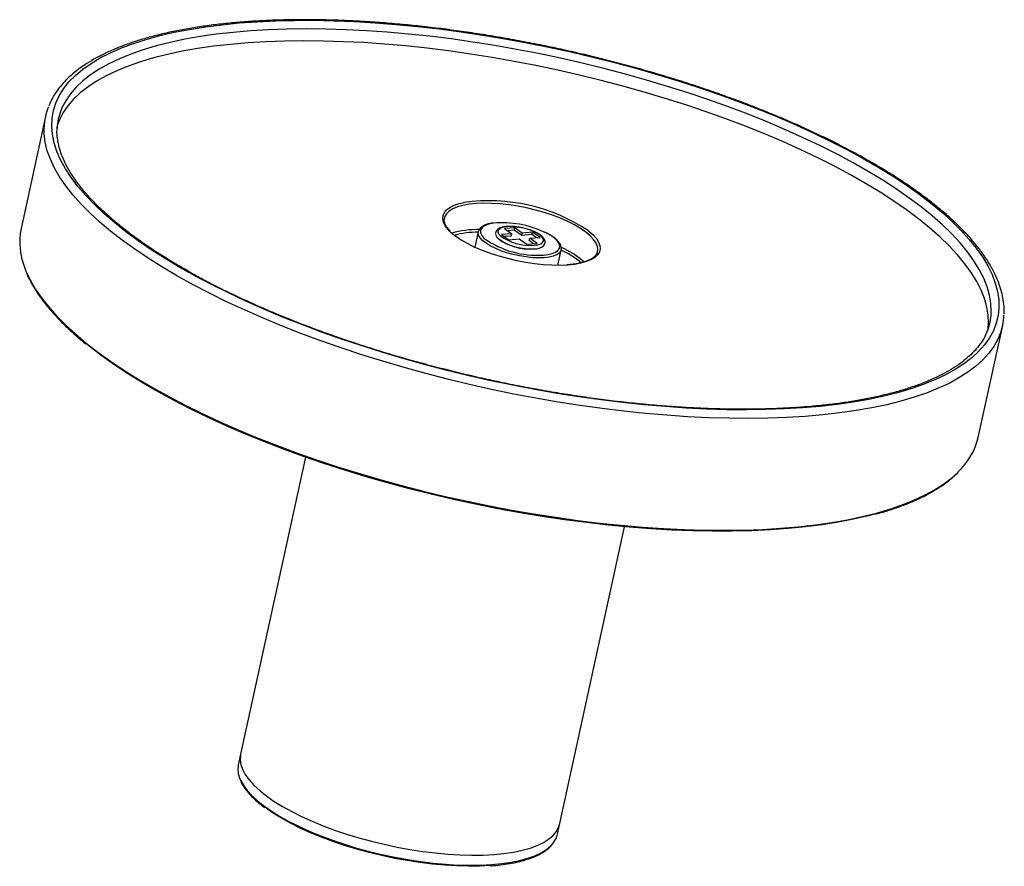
# Model space of a CAD drawing. Header units: millimetres. Extents: x -58 to 93, y -10 to 120.
import ezdxf

# ---------------------------------------------------------------- set-up
doc = ezdxf.new("R2010")
doc.units = ezdxf.units.MM

msp = doc.modelspace()

# ---------------------------------------------------------------- linework, layer by layer
at = {"color": 7, "linetype": 'Continuous', "lineweight": 25}
for p, q in [((-53.91, 104.77), (-57.64, 87.66)), ((7.21, 89.34), (7.19, 89.24)), ((17.94, 87.75), (16.36, 87.63)), ((16.36, 87.63), (17.5, 86.84)), ((16.74, 87.95), (16.55, 87.93)), ((17.87, 87.38), (17.94, 87.75)), ((19.09, 86.95), (17.94, 87.75)), ((12.36, 87.15), (11.84, 84.77)), ((12.35, 87.1), (12.36, 87.15)), ((17.5, 86.84), (15.91, 86.72)), ((15.91, 86.72), (17.06, 85.93)), ((17.42, 86.47), (16.38, 86.4)), ((17.87, 87.38), (16.83, 87.31)), ((17.06, 85.93), (18.65, 86.04)), ((17.42, 86.47), (17.5, 86.84)), ((19.01, 86.59), (17.87, 87.38)), ((18.65, 86.04), (19.8, 85.24)), ((19.01, 86.59), (19.09, 86.95)), ((20.6, 86.7), (19.01, 86.59)), ((20.68, 87.07), (19.09, 86.95)), ((20.16, 85.79), (20.24, 86.16)), ((20.24, 86.16), (21.83, 86.27)), ((21.39, 85.36), (20.24, 86.16)), ((20.6, 86.7), (20.68, 87.07)), ((21.28, 86.23), (20.6, 86.7)), ((21.83, 86.27), (20.68, 87.07)), ((19.8, 85.24), (21.39, 85.36)), ((20.84, 85.32), (20.16, 85.79)), ((25.07, 84.43), (25.06, 84.38)), ((24.54, 82), (25.06, 84.38)), ((88.91, 55.68), (92.65, 72.8)), ((-14.1, 52.67), (-24.37, 5.6)), ((24.49, -5.05), (34.75, 42.01))]:
    msp.add_line(p, q, dxfattribs=at)
at = {"color": 7, "linetype": 'Continuous', "lineweight": 25, "flags": 128}
for points in [[(62.01, 60.2), (59.23, 60.04), (56.37, 59.94), (53.42, 59.9), (50.4, 59.92), (47.31, 60.01), (44.17, 60.17), (40.97, 60.39), (37.72, 60.67), (34.43, 61.02), (31.12, 61.43), (27.77, 61.89), (24.41, 62.42), (21.04, 63.01), (17.67, 63.66), (14.3, 64.36), (10.94, 65.12), (7.6, 65.93), (4.28, 66.79), (1, 67.7), (-2.24, 68.66), (-5.43, 69.67), (-8.57, 70.71), (-11.65, 71.8), (-14.66, 72.93), (-17.6, 74.1), (-20.46, 75.3), (-23.22, 76.52), (-25.9, 77.78), (-28.48, 79.07), (-30.95, 80.37), (-33.32, 81.7), (-35.57, 83.04), (-37.7, 84.4), (-39.71, 85.77), (-41.59, 87.15), (-43.33, 88.54), (-44.94, 89.92), (-46.41, 91.31), (-47.74, 92.69), (-48.92, 94.07), (-49.95, 95.44), (-50.84, 96.79), (-51.57, 98.13), (-52.14, 99.45), (-52.56, 100.75), (-52.83, 102.03), (-52.94, 103.28), (-52.89, 104.5), (-52.68, 105.68), (-52.32, 106.84), (-51.8, 107.95), (-51.13, 109.03), (-50.3, 110.06), (-49.32, 111.05), (-48.2, 112), (-46.92, 112.89), (-45.51, 113.74), (-43.95, 114.53), (-42.25, 115.27), (-40.42, 115.96), (-38.46, 116.58), (-36.38, 117.15), (-34.17, 117.66), (-31.85, 118.11), (-29.41, 118.5), (-26.87, 118.83), (-24.23, 119.09), (-21.5, 119.29), (-18.67, 119.42), (-15.76, 119.49), (-12.78, 119.5), (-9.72, 119.44), (-6.61, 119.32), (-3.43, 119.13), (-0.21, 118.88), (3.06, 118.56), (6.36, 118.19), (9.69, 117.75), (13.05, 117.25), (16.41, 116.69), (19.79, 116.07), (23.16, 115.4), (26.53, 114.67), (29.88, 113.88), (33.2, 113.05), (36.5, 112.16), (39.76, 111.22), (42.98, 110.24), (46.15, 109.22), (49.26, 108.15), (52.31, 107.04), (55.28, 105.89), (58.18, 104.71), (60.99, 103.49), (63.72, 102.25), (66.34, 100.98), (68.87, 99.68), (71.29, 98.37), (73.6, 97.03), (75.79, 95.68), (77.86, 94.31), (79.8, 92.94), (81.62, 91.56), (83.3, 90.17), (84.84, 88.78), (86.23, 87.4), (87.49, 86.02), (88.6, 84.65), (89.56, 83.29), (90.36, 81.94), (91.02, 80.61), (91.51, 79.3), (91.86, 78.01), (92.04, 76.75), (92.07, 75.51), (91.94, 74.31), (91.66, 73.14), (91.22, 72), (90.62, 70.91), (89.87, 69.85), (88.97, 68.84), (87.92, 67.87), (86.72, 66.95), (85.37, 66.08), (83.88, 65.26), (82.26, 64.49), (80.49, 63.78), (78.6, 63.12), (76.57, 62.52), (74.43, 61.98), (72.16, 61.5), (69.78, 61.09), (67.3, 60.73), (64.7, 60.43), (62.01, 60.2)], [(90.45, 72.32), (90.5, 73.14), (90.45, 74.37), (90.24, 75.63), (89.87, 76.91), (89.35, 78.22), (88.67, 79.54), (87.84, 80.89), (86.86, 82.24), (85.73, 83.61), (84.45, 84.98), (83.03, 86.36), (81.46, 87.73), (79.76, 89.11), (77.93, 90.48), (75.97, 91.85), (73.88, 93.2), (71.67, 94.54), (69.35, 95.86), (66.91, 97.17), (64.37, 98.45), (61.73, 99.7), (58.99, 100.93), (56.17, 102.13), (53.27, 103.29), (50.29, 104.42), (47.24, 105.51), (44.13, 106.56), (40.96, 107.56), (37.74, 108.52), (34.49, 109.44), (31.2, 110.3), (27.88, 111.11), (24.55, 111.87), (21.2, 112.58), (17.84, 113.22), (14.49, 113.81), (11.15, 114.34), (7.83, 114.81), (4.53, 115.22), (1.26, 115.57), (-1.97, 115.86), (-5.15, 116.08), (-8.28, 116.23), (-11.35, 116.33), (-14.36, 116.36), (-17.29, 116.32), (-20.14, 116.22), (-22.9, 116.05), (-25.57, 115.82), (-28.15, 115.53), (-30.62, 115.17), (-32.98, 114.76), (-35.23, 114.28), (-37.36, 113.74), (-39.36, 113.14), (-41.24, 112.49), (-42.98, 111.77), (-44.59, 111.01), (-46.06, 110.19), (-47.38, 109.32), (-48.56, 108.4), (-49.59, 107.43), (-50.47, 106.42), (-51.2, 105.37), (-51.77, 104.27), (-52.1, 103.42)], [(26.03, 82.05), (24.87, 82), (23.63, 82.02), (22.33, 82.1), (20.99, 82.24), (19.62, 82.45), (18.25, 82.71), (16.88, 83.03), (15.54, 83.4), (14.25, 83.81), (13.01, 84.27), (11.86, 84.76), (10.8, 85.29), (9.84, 85.83), (9, 86.38), (8.29, 86.95), (7.92, 87.31)], [(15.06, 86.66), (15.07, 86.61), (15.23, 86.3), (15.54, 85.98), (16, 85.66), (16.57, 85.36), (17.25, 85.09), (17.99, 84.86), (18.76, 84.68), (19.53, 84.57), (20.28, 84.51), (20.95, 84.52)], [(30.56, 83.88), (30.57, 83.9), (30.64, 84.12)], [(73.02, 43.93), (72.05, 43.68), (69.82, 43.17), (67.48, 42.71), (65.02, 42.32), (62.46, 41.99), (59.79, 41.73), (57.03, 41.53), (54.18, 41.39), (51.24, 41.32), (48.23, 41.31), (45.15, 41.37), (42, 41.5), (38.8, 41.69), (35.54, 41.94), (32.24, 42.26), (28.91, 42.64), (25.55, 43.08), (22.16, 43.58), (18.76, 44.15), (15.36, 44.77), (11.95, 45.45), (8.56, 46.19), (5.17, 46.98), (1.81, 47.83), (-1.52, 48.72), (-4.81, 49.67), (-8.06, 50.66), (-11.26, 51.69), (-14.39, 52.77), (-17.47, 53.89), (-20.47, 55.05), (-23.4, 56.24), (-26.24, 57.47), (-28.99, 58.73), (-31.64, 60.01), (-34.19, 61.32), (-36.63, 62.65), (-38.96, 64), (-41.18, 65.36), (-43.27, 66.74), (-45.23, 68.13), (-47.06, 69.52), (-47.51, 69.88)], [(-24.03, 7.16), (-24.05, 7.02), (-24.09, 6.3), (-23.97, 5.56), (-23.69, 4.8), (-23.26, 4.02), (-22.67, 3.22), (-21.93, 2.41), (-21.05, 1.6), (-20.02, 0.79), (-18.87, -0.01), (-17.59, -0.8), (-16.19, -1.58), (-14.69, -2.33), (-13.09, -3.05), (-11.4, -3.74), (-9.63, -4.4), (-7.8, -5.02), (-5.92, -5.59), (-3.99, -6.11), (-2.04, -6.58), (-0.07, -7), (1.9, -7.36), (3.87, -7.66), (5.81, -7.9), (7.71, -8.08), (9.57, -8.19), (11.37, -8.24), (13.09, -8.22), (14.74, -8.13)], [(-24.03, 7.16), (-24.05, 7.02), (-24.09, 6.3), (-23.97, 5.56), (-23.69, 4.8), (-23.26, 4.02), (-22.67, 3.22), (-21.93, 2.41), (-21.05, 1.6), (-20.02, 0.79), (-18.87, -0.01), (-17.59, -0.8), (-16.19, -1.58), (-14.69, -2.33), (-13.09, -3.05), (-11.4, -3.74), (-9.63, -4.4), (-7.8, -5.02), (-5.92, -5.59), (-3.99, -6.11), (-2.04, -6.58), (-0.07, -7), (1.9, -7.36), (3.87, -7.66), (5.81, -7.9), (7.71, -8.08), (9.57, -8.19), (11.37, -8.24), (13.09, -8.22), (14.74, -8.13)], [(14.17, -9.85), (12.54, -9.93), (10.84, -9.95), (9.06, -9.9), (7.22, -9.79), (5.34, -9.62), (3.43, -9.38), (1.49, -9.08), (-0.46, -8.73), (-2.41, -8.31), (-4.34, -7.85), (-6.24, -7.33), (-8.1, -6.77), (-9.91, -6.16), (-11.65, -5.51), (-13.32, -4.82), (-14.91, -4.11), (-16.39, -3.37), (-17.77, -2.6), (-19.04, -1.82), (-20.13, -1.06)], [(14.74, -8.13), (16.29, -7.99), (17.74, -7.77), (19.08, -7.5), (20.29, -7.16), (21.38, -6.77), (22.33, -6.32), (23.13, -5.82), (23.79, -5.27), (24.3, -4.67), (24.66, -4.03), (24.82, -3.5)], [(14.74, -8.13), (16.29, -7.99), (17.74, -7.77), (19.08, -7.5), (20.29, -7.16), (21.38, -6.77), (22.33, -6.32), (23.13, -5.82), (23.79, -5.27), (24.3, -4.67), (24.66, -4.03), (24.82, -3.5)]]:
    msp.add_lwpolyline(points, dxfattribs=at)
at = {"color": 8, "linetype": 'Continuous', "lineweight": 25, "flags": 128}
for points in [[(90.89, 74.76), (90.9, 74.97), (90.85, 76.2), (90.64, 77.46), (90.27, 78.74), (89.75, 80.05), (89.07, 81.37), (88.24, 82.72), (87.26, 84.07), (86.13, 85.44), (84.85, 86.81), (83.43, 88.19), (81.86, 89.57), (80.16, 90.94), (78.33, 92.31), (76.37, 93.68), (74.28, 95.03), (72.07, 96.37), (69.74, 97.69), (67.31, 99), (64.77, 100.28), (62.13, 101.53), (59.39, 102.76), (56.57, 103.96), (53.66, 105.12), (50.68, 106.25), (47.64, 107.34), (44.52, 108.39), (41.36, 109.39), (38.14, 110.35), (34.89, 111.27), (31.6, 112.13), (28.28, 112.94), (24.94, 113.7), (21.6, 114.41), (18.24, 115.05), (14.89, 115.64), (11.55, 116.17), (8.23, 116.65), (4.93, 117.06), (1.66, 117.4), (-1.57, 117.69), (-4.75, 117.91), (-7.88, 118.06), (-10.95, 118.16), (-13.96, 118.19), (-16.89, 118.15), (-19.74, 118.05), (-22.5, 117.88), (-25.17, 117.65), (-27.75, 117.36), (-30.22, 117), (-32.58, 116.59), (-34.83, 116.11), (-36.96, 115.57), (-38.96, 114.97), (-40.84, 114.32), (-42.58, 113.6), (-44.19, 112.84), (-45.66, 112.02), (-46.98, 111.15), (-48.16, 110.23), (-49.19, 109.26), (-50.07, 108.25), (-50.8, 107.2), (-51.37, 106.1), (-51.56, 105.65)], [(62.39, 58.89), (59.59, 58.72), (56.71, 58.62), (53.74, 58.58), (50.71, 58.6), (47.6, 58.69), (44.44, 58.85), (41.22, 59.06), (37.96, 59.35), (34.66, 59.69), (31.32, 60.1), (27.96, 60.56), (24.58, 61.09), (21.19, 61.68), (17.79, 62.32), (14.4, 63.02), (11.02, 63.78), (7.66, 64.59), (4.32, 65.45), (1.01, 66.36), (-2.25, 67.32), (-5.47, 68.32), (-8.64, 69.37), (-11.75, 70.46), (-14.79, 71.59), (-17.76, 72.75), (-20.65, 73.95), (-23.45, 75.18), (-26.17, 76.44), (-28.78, 77.73), (-31.29, 79.04), (-33.7, 80.37), (-35.99, 81.72), (-38.16, 83.08), (-40.21, 84.46), (-42.14, 85.84), (-43.93, 87.23), (-45.58, 88.63), (-47.1, 90.02), (-48.48, 91.42), (-49.71, 92.8), (-50.79, 94.18), (-51.73, 95.55), (-52.51, 96.9), (-53.14, 98.24), (-53.62, 99.55), (-53.93, 100.84), (-54.1, 102.11), (-54.11, 103.21)], [(7.92, 87.31), (7.73, 87.51), (7.31, 88.07), (7.04, 88.61), (6.92, 89.14), (6.97, 89.63), (7.17, 90.09), (7.52, 90.5), (8.02, 90.87), (8.67, 91.19), (9.45, 91.46), (10.18, 91.63)], [(30.64, 84.12), (30.67, 84.38), (30.61, 84.89), (30.39, 85.42), (30.02, 85.97), (29.49, 86.53), (28.83, 87.09), (28.03, 87.65), (27.1, 88.19), (26.07, 88.72), (24.94, 89.21), (23.73, 89.67), (22.45, 90.09), (21.12, 90.47), (19.77, 90.79), (18.4, 91.06), (17.04, 91.26), (15.7, 91.41), (14.41, 91.49), (13.18, 91.51), (12.03, 91.46), (10.97, 91.35), (10.02, 91.17), (9.18, 90.94), (8.48, 90.64), (7.92, 90.3), (7.51, 89.9), (7.25, 89.46), (7.21, 89.34)], [(14.73, 88.46), (14.14, 88.35), (13.57, 88.17), (13.13, 87.94), (12.84, 87.65), (12.71, 87.32), (12.73, 86.96), (12.9, 86.58), (13.23, 86.18), (13.29, 86.12)], [(20.92, 85.07), (21.49, 85.15), (21.93, 85.29), (22.22, 85.49), (22.36, 85.73), (22.34, 86.01), (22.16, 86.31), (21.82, 86.63), (21.34, 86.93), (20.75, 87.22), (20.07, 87.47), (19.34, 87.67), (18.58, 87.82), (17.83, 87.91), (17.14, 87.94), (16.52, 87.89), (16.02, 87.78), (15.65, 87.61), (15.43, 87.39), (15.37, 87.13), (15.47, 86.83), (15.7, 86.56)], [(22.44, 83.17), (21.59, 83.15), (20.66, 83.18), (19.69, 83.29), (18.69, 83.45), (17.7, 83.67), (16.73, 83.94), (15.8, 84.25), (14.95, 84.61), (14.19, 84.99), (13.55, 85.39), (13.03, 85.8), (12.65, 86.21), (12.42, 86.61), (12.34, 86.98), (12.35, 87.1)], [(22.33, 83.57), (23.07, 83.66), (23.7, 83.81), (24.21, 84.02), (24.57, 84.28), (24.79, 84.59), (24.85, 84.93), (24.75, 85.3), (24.49, 85.7), (24.09, 86.1), (23.55, 86.5), (22.89, 86.88), (22.46, 87.09)], [(29.26, 87.28), (29.31, 87.24), (29.95, 86.68), (30.44, 86.11), (30.79, 85.56), (30.98, 85.03), (31.02, 84.52), (30.9, 84.05), (30.62, 83.61), (30.19, 83.21), (29.61, 82.87), (28.9, 82.58), (28.06, 82.34), (27.09, 82.16), (26.03, 82.05)], [(25.06, 84.38), (25, 84.2), (24.76, 83.89), (24.38, 83.63), (23.85, 83.42), (23.2, 83.26), (22.44, 83.17)], [(-56.99, 81.41), (-56.88, 81.12), (-56.25, 79.78), (-55.46, 78.43), (-54.53, 77.07), (-53.44, 75.69), (-52.21, 74.3), (-50.84, 72.91), (-49.32, 71.51), (-47.66, 70.12), (-45.87, 68.73), (-43.95, 67.34), (-41.9, 65.97), (-39.72, 64.6), (-37.43, 63.25), (-35.03, 61.92), (-32.52, 60.61), (-29.9, 59.33), (-27.19, 58.07), (-24.38, 56.83), (-21.49, 55.63), (-18.53, 54.47), (-15.48, 53.34), (-12.38, 52.25), (-9.21, 51.2), (-5.99, 50.2), (-2.72, 49.24), (0.59, 48.33), (3.92, 47.47), (7.29, 46.66), (10.67, 45.91), (14.06, 45.2), (17.45, 44.56), (20.84, 43.97), (24.22, 43.45), (27.59, 42.98), (30.92, 42.57), (34.23, 42.23), (37.49, 41.95), (40.71, 41.73), (43.87, 41.58), (46.97, 41.49), (50.01, 41.46), (52.97, 41.5), (55.86, 41.61), (58.65, 41.77), (61.36, 42.01), (63.97, 42.3), (66.47, 42.66), (68.87, 43.08), (71.15, 43.56), (73.32, 44.1), (75.36, 44.7), (77.27, 45.36), (79.06, 46.07), (80.7, 46.84), (82.21, 47.66), (83.58, 48.53), (84.8, 49.45), (85.81, 50.36)], [(92.21, 71.37), (91.92, 70.71), (91.3, 69.61), (90.53, 68.55), (89.61, 67.54), (88.53, 66.57), (87.31, 65.65), (85.95, 64.77), (84.44, 63.95), (82.79, 63.19), (81.01, 62.47), (79.09, 61.82), (77.05, 61.22), (74.89, 60.68), (72.6, 60.19), (70.21, 59.78), (67.7, 59.42), (65.09, 59.12), (62.39, 58.89)], [(-24.12, 3.44), (-24.03, 3.24), (-23.6, 2.46), (-23.01, 1.66), (-22.27, 0.85), (-21.38, 0.04), (-20.36, -0.77), (-19.21, -1.57), (-17.93, -2.36), (-16.53, -3.13), (-15.03, -3.88), (-13.43, -4.61), (-11.74, -5.3), (-9.97, -5.96), (-8.14, -6.57), (-6.26, -7.15), (-4.33, -7.67), (-2.38, -8.14), (-0.41, -8.56), (1.56, -8.92), (3.53, -9.22), (5.47, -9.46), (7.37, -9.63), (9.23, -9.75), (11.03, -9.79), (12.75, -9.77), (14.4, -9.69)], [(14.4, -9.69), (15.95, -9.54), (17.4, -9.33), (18.74, -9.06), (19.95, -8.72), (21.04, -8.33), (21.99, -7.88), (22.79, -7.38), (23.45, -6.83)]]:
    msp.add_lwpolyline(points, dxfattribs=at)
at = {"color": 7, "linetype": 'Continuous', "lineweight": 25}
for centre, radius, start, end in [((-44.86, 102.8), 9.26, 158.0413, 177.4824), ((-43.17, 102.43), 8.98, 159.0104, 176.2983), ((13.93, 64.08), 27.81, 56.5478, 97.7617), ((-47.17, 85.59), 10.67, 168.811, 203.0181), ((16.06, 73.45), 15.07, 64.8797, 95.0637), ((12.22, 74.17), 12.91, 89.436, 105.7597), ((21.38, 97.47), 13.93, 234.5049, 273.8863), ((20.23, 92.38), 7.89, 231.0253, 275.2615), ((20.3, 92.82), 7.77, 233.6866, 274.5652), ((20.89, 87.34), 2.82, 271.1955, 294.6769), ((19.4, 71.9), 13.64, 50.3209, 65.5403), ((81.91, 75.14), 8.99, 338.7784, 357.5728), ((83.6, 74.77), 9.26, 338.4093, 357.527), ((78.37, 58.26), 10.85, 313.2715, 346.2539), ((-20.87, 4.91), 3.57, 168.7888, 204.3189), ((20.94, -4.18), 3.65, 313.3634, 346.1049)]:
    msp.add_arc(centre, radius, start, end, dxfattribs=at)
at = {"color": 8, "linetype": 'Continuous', "lineweight": 25}
for centre, radius, start, end in [((12.3, 73.31), 14.18, 89.285, 106.2617), ((21.07, 86.51), 1.99, 266.5423, 310.5335), ((19.49, 71.97), 13.94, 49.2524, 66.3277)]:
    msp.add_arc(centre, radius, start, end, dxfattribs=at)
at = {"color": 7, "linetype": 'Continuous', "lineweight": 25}
for points, knots in [([(92.86, 74.52), (92.86, 74.63), (92.91, 75.14), (92.84, 76.08), (92.65, 77.34), (92.31, 78.62), (91.83, 79.91), (91.21, 81.23), (90.44, 82.56), (89.54, 83.9), (88.5, 85.25), (87.32, 86.6), (86.01, 87.95), (84.57, 89.31), (83.01, 90.65), (81.33, 92), (79.53, 93.33), (77.61, 94.65), (75.58, 95.96), (73.45, 97.26), (71.21, 98.54), (68.88, 99.8), (66.45, 101.04), (63.93, 102.25), (61.33, 103.44), (58.65, 104.61), (55.89, 105.74), (53.07, 106.84), (50.18, 107.9), (47.23, 108.93), (44.23, 109.93), (41.18, 110.88), (38.09, 111.79), (34.96, 112.66), (31.81, 113.48), (28.63, 114.26), (25.43, 114.98), (22.23, 115.66), (19.01, 116.29), (15.8, 116.87), (12.6, 117.39), (9.41, 117.86), (6.23, 118.28), (3.09, 118.64), (-0.03, 118.94), (-3.11, 119.19), (-6.15, 119.38), (-9.13, 119.51), (-12.07, 119.58), (-14.94, 119.6), (-17.75, 119.55), (-20.48, 119.45), (-23.15, 119.29), (-25.73, 119.07), (-28.22, 118.79), (-30.63, 118.46), (-32.94, 118.06), (-35.15, 117.62), (-37.26, 117.11), (-39.27, 116.55), (-41.16, 115.93), (-42.94, 115.26), (-44.6, 114.53), (-46.14, 113.74), (-47.56, 112.91), (-48.85, 112.02), (-50, 111.08), (-51.02, 110.09), (-51.9, 109.06), (-52.63, 107.99), (-53.12, 107.1), (-53.33, 106.55), (-53.39, 106.4)], [0, 0, 0, 0, 0.003802, 0.017777, 0.031839, 0.046025, 0.060345, 0.07479, 0.089336, 0.103953, 0.118616, 0.133302, 0.147995, 0.162683, 0.177363, 0.192031, 0.206686, 0.221329, 0.235961, 0.250583, 0.265194, 0.279797, 0.294393, 0.308982, 0.323565, 0.338142, 0.352715, 0.367285, 0.38185, 0.396413, 0.410974, 0.425532, 0.440088, 0.454644, 0.469198, 0.483751, 0.498304, 0.512857, 0.52741, 0.541963, 0.556517, 0.571072, 0.585628, 0.600185, 0.614745, 0.629306, 0.643871, 0.658438, 0.67301, 0.687585, 0.702165, 0.716751, 0.731343, 0.745942, 0.760549, 0.775165, 0.789791, 0.804428, 0.819078, 0.83374, 0.848416, 0.863104, 0.877804, 0.892511, 0.907215, 0.921901, 0.936548, 0.951129, 0.965613, 0.979971, 0.99419, 1, 1, 1, 1]), ([(61.74, 60.29), (61.29, 60.26), (59.98, 60.17), (57.74, 60.06), (55.02, 59.99), (52.23, 59.97), (49.37, 60.02), (46.45, 60.12), (43.47, 60.28), (40.45, 60.49), (37.39, 60.77), (34.29, 61.09), (31.16, 61.48), (28.01, 61.92), (24.84, 62.41), (21.66, 62.96), (18.47, 63.55), (15.29, 64.2), (12.12, 64.9), (8.96, 65.65), (5.82, 66.44), (2.71, 67.28), (-0.37, 68.16), (-3.41, 69.08), (-6.41, 70.05), (-9.35, 71.05), (-12.24, 72.09), (-15.06, 73.16), (-17.81, 74.26), (-20.49, 75.39), (-23.09, 76.55), (-25.61, 77.73), (-28.04, 78.93), (-30.37, 80.16), (-32.6, 81.4), (-34.73, 82.66), (-36.76, 83.92), (-38.67, 85.2), (-40.46, 86.48), (-42.14, 87.76), (-43.69, 89.05), (-45.12, 90.33), (-46.42, 91.6), (-47.59, 92.86), (-48.63, 94.11), (-49.53, 95.35), (-50.3, 96.56), (-50.94, 97.76), (-51.44, 98.93), (-51.81, 100.07), (-52.05, 101.19), (-52.16, 102.22), (-52.12, 102.85), (-52.11, 103.14)], [0, 0, 0, 0, 0.010462, 0.030311, 0.050168, 0.070035, 0.089909, 0.10979, 0.129676, 0.149568, 0.169464, 0.189365, 0.209268, 0.229174, 0.249082, 0.268992, 0.288903, 0.308815, 0.328728, 0.34864, 0.368552, 0.388463, 0.408373, 0.428281, 0.448187, 0.468091, 0.487991, 0.507887, 0.52778, 0.547667, 0.567548, 0.587422, 0.607289, 0.627148, 0.646997, 0.666834, 0.68666, 0.706472, 0.726268, 0.746048, 0.765809, 0.785552, 0.805276, 0.824983, 0.844677, 0.864365, 0.884057, 0.90377, 0.923533, 0.943388, 0.963388, 0.983593, 1, 1, 1, 1]), ([(8.07, 87.25), (7.92, 87.41), (7.62, 87.74), (7.34, 88.21), (7.18, 88.65), (7.14, 89.02), (7.2, 89.23), (7.22, 89.32)], [0, 0, 0, 0, 0.207091, 0.416352, 0.625985, 0.839183, 1, 1, 1, 1]), ([(14.63, 88.48), (14.48, 88.46), (14.09, 88.41), (13.56, 88.25), (13.04, 88.02), (12.67, 87.73), (12.43, 87.42), (12.38, 87.19), (12.36, 87.09)], [0, 0, 0, 0, 0.116486, 0.310417, 0.506523, 0.70405, 0.868035, 1, 1, 1, 1]), ([(16.55, 87.93), (16.51, 87.92), (16.27, 87.9), (15.89, 87.81), (15.48, 87.65), (15.19, 87.41), (15.03, 87.12), (14.98, 86.88), (15.02, 86.77), (15.02, 86.76)], [0, 0, 0, 0, 0.0425805, 0.251572, 0.4648578, 0.6455927, 0.8086476, 0.9828407, 1, 1, 1, 1]), ([(19.86, 87.55), (19.64, 87.61), (19.18, 87.74), (18.46, 87.87), (17.75, 87.95), (17.17, 87.97), (16.85, 87.95), (16.74, 87.95)], [0, 0, 0, 0, 0.209706, 0.431073, 0.652656, 0.874968, 1, 1, 1, 1]), ([(22.04, 84.78), (22.13, 84.83), (22.33, 84.93), (22.53, 85.17), (22.64, 85.49), (22.59, 85.81), (22.43, 86.12), (22.15, 86.44), (21.74, 86.75), (21.2, 87.05), (20.58, 87.31), (20.12, 87.48), (19.87, 87.55), (19.86, 87.55)], [0, 0, 0, 0, 0.0817032, 0.1728148, 0.2596726, 0.3505594, 0.4427035, 0.546583, 0.6598182, 0.772688, 0.8838886, 0.9940883, 1, 1, 1, 1]), ([(23.66, 86.46), (23.6, 86.5), (23.34, 86.68), (22.96, 86.89), (22.61, 87.05), (22.53, 87.08)], [0, 0, 0, 0, 0.205312, 0.806265, 1, 1, 1, 1]), ([(25.06, 84.46), (25.07, 84.5), (25.11, 84.67), (25.04, 84.99), (24.85, 85.38), (24.53, 85.79), (24.13, 86.15), (23.8, 86.37), (23.66, 86.46)], [0, 0, 0, 0, 0.064401, 0.249236, 0.438988, 0.64363, 0.857929, 1, 1, 1, 1]), ([(30.57, 83.92), (30.52, 83.81), (30.4, 83.57), (30.05, 83.23), (29.56, 82.92), (28.95, 82.64), (28.22, 82.42), (27.38, 82.24), (26.6, 82.13), (26.1, 82.09), (25.94, 82.08)], [0, 0, 0, 0, 0.130561, 0.271506, 0.40619, 0.53878, 0.671164, 0.803884, 0.93711, 1, 1, 1, 1]), ([(-56.97, 81.26), (-56.9, 81.09), (-56.68, 80.5), (-56.16, 79.47), (-55.41, 78.17), (-54.51, 76.86), (-53.47, 75.54), (-52.3, 74.21), (-51, 72.88), (-49.57, 71.55), (-48.46, 70.58), (-47.8, 70.06), (-47.7, 69.98)], [0, 0, 0, 0, 0.0467036, 0.1628765, 0.2792837, 0.3958479, 0.5125039, 0.629203, 0.7459101, 0.8626024, 0.9792704, 1, 1, 1, 1]), ([(90.32, 72.02), (90.2, 71.72), (89.93, 71.09), (89.36, 70.16), (88.64, 69.22), (87.79, 68.33), (86.8, 67.47), (85.69, 66.65), (84.44, 65.87), (83.07, 65.14), (81.58, 64.44), (79.96, 63.79), (78.22, 63.19), (76.36, 62.63), (74.39, 62.12), (72.31, 61.67), (70.12, 61.26), (67.84, 60.91), (65.45, 60.61), (63.41, 60.41), (62.15, 60.32), (61.74, 60.29)], [0, 0, 0, 0, 0.050438, 0.106953, 0.162751, 0.217866, 0.272449, 0.326665, 0.380657, 0.43453, 0.488355, 0.542175, 0.596012, 0.649885, 0.703803, 0.757769, 0.811783, 0.865842, 0.919943, 0.974082, 1, 1, 1, 1]), ([(73.22, 43.94), (73.57, 44.04), (74.6, 44.32), (76.18, 44.83), (77.96, 45.48), (79.61, 46.18), (81.14, 46.94), (82.54, 47.74), (83.81, 48.6), (84.89, 49.42), (85.47, 49.99), (85.73, 50.23)], [0, 0, 0, 0, 0.064092, 0.184391, 0.304723, 0.425084, 0.545468, 0.665855, 0.786211, 0.906492, 1, 1, 1, 1]), ([(-24.09, 3.29), (-24.03, 3.15), (-23.88, 2.76), (-23.48, 2.11), (-22.89, 1.34), (-22.16, 0.56), (-21.31, -0.21), (-20.65, -0.72), (-20.33, -0.97)], [0, 0, 0, 0, 0.097307, 0.277125, 0.458482, 0.640509, 0.822625, 1, 1, 1, 1]), ([(14.25, -9.87), (14.51, -9.85), (15.27, -9.79), (16.47, -9.64), (17.81, -9.42), (19.04, -9.13), (20.16, -8.79), (21.18, -8.4), (22.07, -7.95), (22.81, -7.48), (23.19, -7.12), (23.37, -6.96)], [0, 0, 0, 0, 0.062281, 0.180931, 0.299694, 0.418594, 0.537655, 0.65689, 0.776278, 0.895693, 1, 1, 1, 1])]:
    msp.add_open_spline(points, degree=3, knots=knots, dxfattribs=at)

doc.saveas('drawing.dxf')
